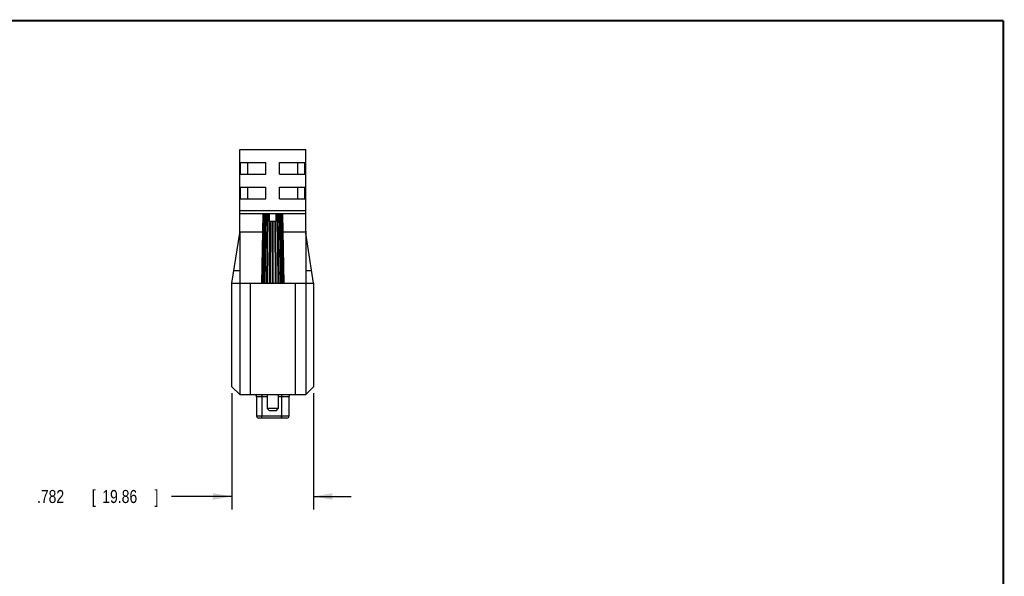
# Model space of a CAD drawing. Header units: inches. Extents: x 0.2 to 16.8, y 0.1 to 10.8.
# Tile 19 of 19: x 7.3 to 16.8, y 5.4 to 10.8. Entities that reach past the tile are written whole.
import ezdxf

# ---------------------------------------------------------------- set-up
doc = ezdxf.new("R2010")
doc.units = ezdxf.units.IN
doc.header["$LTSCALE"] = 0.935
doc.header["$MEASUREMENT"] = 0
doc.layers.get('0').update_dxf_attribs({"linetype": 'CONTINUOUS'})
doc.layers.add('DIMENSIONS', color=7, linetype='CONTINUOUS')
doc.styles.get("Standard").update_dxf_attribs({"font": 'txt', "width": 0.8})
doc.dimstyles.new('DIMSTYLE_1', dxfattribs={"dimtxt": 0.125, "dimasz": 0.18, "dimexe": 0.18, "dimexo": 0.0625, "dimgap": 0.09, "dimtad": 0, "dimtih": 1, "dimtoh": 1, "dimdec": 3, "dimzin": 4, "dimdsep": 46, "dimtxsty": 'STANDARD', "dimblk": '_FILLED', "dimblk1": '_FILLED', "dimblk2": '_FILLED', "dimcen": 0.09, "dimadec": 0, "dimazin": 0, "dimtp": 0.01, "dimtm": 0.01, "dimtfac": 1, "dimtdec": 3, "dimtofl": 0, "dimtmove": 0, "dimatfit": 3, "dimldrblk": '_FILLED', "dimfxl": 1, "dimtolj": 1, "dimtzin": 4, "dimarcsym": 0})

# ---------------------------------------------------------------- blocks, each defined once
blk = doc.blocks.new('_FILLED')
at = {"color": 0, "linetype": 'BYBLOCK'}
blk.add_solid([(0, 0), (-1, 0.174), (-1, -0.174)], dxfattribs=at)
blk = doc.blocks.new('*D3')
at = {"layer": 'DIMENSIONS', "color": 2, "linetype": 'CONTINUOUS'}
for p, q in [((9.3681, 7.1938), (9.3681, 6.0803)), ((10.1501, 7.1938), (10.1501, 6.0803)), ((9.3681, 6.2053), (8.7897, 6.2053)), ((10.1501, 6.2053), (10.5101, 6.2053))]:
    blk.add_line(p, q, dxfattribs=at)
at = {"layer": 'DIMENSIONS', "color": 2, "linetype": 'CONTINUOUS', "xscale": 0.18, "yscale": 0.18, "zscale": 0.18}
blk.add_blockref('_FILLED', (9.3681, 6.2053), dxfattribs=at)
at = {"layer": 'DIMENSIONS', "color": 2, "linetype": 'CONTINUOUS', "xscale": 0.18, "yscale": 0.18, "zscale": 0.18, "rotation": 180}
blk.add_blockref('_FILLED', (10.1501, 6.2053), dxfattribs=at)
at = {"layer": 'DIMENSIONS', "color": 2, "linetype": 'CONTINUOUS', "width": 0.8}
for s, p in [('.782', (7.5022, 6.1428)), ('[', (8.0272, 6.1428)), ('19.86', (8.1272, 6.1428)), (']', (8.6272, 6.1428))]:
    blk.add_text(s, height=0.125, dxfattribs=at).set_placement(p)

msp = doc.modelspace()

# ---------------------------------------------------------------- linework, layer by layer
at = {"color": 7, "linetype": 'CONTINUOUS'}
for p, q in [((9.4441, 8.7446), (9.4441, 9.5253)), ((9.4441, 9.5253), (10.0741, 9.5253)), ((10.0741, 8.7446), (10.0741, 9.5253)), ((9.4509, 9.2903), (9.4509, 9.4003)), ((9.4509, 9.4003), (9.6941, 9.4003)), ((9.5203, 9.2903), (9.5203, 9.4003)), ((9.6941, 9.2903), (9.6941, 9.4003)), ((9.8241, 9.2903), (9.8241, 9.4003)), ((9.8241, 9.4003), (10.0673, 9.4003)), ((9.9979, 9.2903), (9.9979, 9.4003)), ((10.0673, 9.2903), (10.0673, 9.4003)), ((9.4509, 9.2903), (9.6941, 9.2903)), ((9.8241, 9.2903), (10.0673, 9.2903)), ((9.4509, 9.0553), (9.4509, 9.1653)), ((9.4509, 9.1653), (9.6941, 9.1653)), ((9.5203, 9.0553), (9.5203, 9.1653)), ((9.6941, 9.0553), (9.6941, 9.1653)), ((9.8241, 9.0553), (9.8241, 9.1653)), ((9.8241, 9.1653), (10.0673, 9.1653)), ((9.9979, 9.0553), (9.9979, 9.1653)), ((10.0673, 9.0553), (10.0673, 9.1653)), ((9.4509, 9.0553), (9.6941, 9.0553)), ((9.8241, 9.0553), (10.0673, 9.0553)), ((10.0741, 8.9403), (9.4441, 8.9403)), ((10.0741, 8.9103), (9.4441, 8.9103)), ((9.6641, 8.9033), (9.6496, 8.2473)), ((9.6528, 8.2473), (9.6668, 8.9033)), ((9.6679, 8.9033), (9.6539, 8.2473)), ((9.6633, 8.2473), (9.6758, 8.9033)), ((9.6641, 8.9033), (9.6661, 8.9033)), ((9.6776, 8.9033), (9.665, 8.2473)), ((9.6778, 8.9033), (9.6653, 8.2473)), ((9.6668, 8.9033), (9.6776, 8.9033)), ((9.6778, 8.9033), (9.7291, 8.9033)), ((9.6803, 8.2473), (9.6905, 8.9033)), ((9.6919, 8.9033), (9.6817, 8.2473)), ((9.6934, 8.9033), (9.6831, 8.2473)), ((9.7026, 8.2473), (9.7099, 8.9033)), ((9.7109, 8.9033), (9.7036, 8.2473)), ((9.7133, 8.9033), (9.7061, 8.2473)), ((9.7291, 8.8363), (9.7291, 8.9033)), ((9.7891, 8.9033), (9.7891, 8.8363)), ((9.8404, 8.9033), (9.7891, 8.9033)), ((9.8121, 8.2473), (9.8049, 8.9033)), ((9.8073, 8.9033), (9.8146, 8.2473)), ((9.8083, 8.9033), (9.8156, 8.2473)), ((9.8351, 8.2473), (9.8248, 8.9033)), ((9.8263, 8.9033), (9.8365, 8.2473)), ((9.8277, 8.9033), (9.8379, 8.2473)), ((9.8529, 8.2473), (9.8404, 8.9033)), ((9.8406, 8.9033), (9.8532, 8.2473)), ((9.8514, 8.9033), (9.8406, 8.9033)), ((9.8424, 8.9033), (9.8549, 8.2473)), ((9.8643, 8.2473), (9.8503, 8.9033)), ((9.8514, 8.9033), (9.8654, 8.2473)), ((9.8541, 8.9033), (9.8521, 8.9033)), ((9.8686, 8.2473), (9.8541, 8.9033)), ((9.7288, 8.2473), (9.7322, 8.8363)), ((9.7322, 8.8363), (9.7291, 8.8363)), ((9.7327, 8.8363), (9.7293, 8.2473)), ((9.7361, 8.8363), (9.7327, 8.2473)), ((9.7855, 8.8363), (9.7327, 8.8363)), ((9.7571, 8.2473), (9.7571, 8.8363)), ((9.7611, 8.8363), (9.7611, 8.2473)), ((9.7855, 8.2473), (9.7821, 8.8363)), ((9.7855, 8.8363), (9.7889, 8.2473)), ((9.786, 8.8363), (9.7894, 8.2473)), ((9.7891, 8.8363), (9.786, 8.8363)), ((9.3681, 8.2473), (9.4427, 8.7262)), ((9.4441, 8.7353), (9.4441, 7.1803)), ((9.6604, 8.7353), (9.4441, 8.7353)), ((10.0741, 8.7353), (9.8578, 8.7353)), ((10.0741, 8.7353), (10.0741, 7.1803)), ((10.1501, 8.2473), (10.0755, 8.7262)), ((9.3868, 8.3673), (9.4441, 8.3673)), ((10.0741, 8.3673), (10.1314, 8.3673)), ((9.3681, 7.2563), (9.3681, 8.2473)), ((9.3681, 8.2473), (10.1501, 8.2473)), ((9.5441, 8.2473), (9.5441, 7.1803)), ((9.9741, 8.2473), (9.9741, 7.1803)), ((10.1501, 8.2473), (10.1501, 7.2563)), ((9.3681, 7.2563), (9.4441, 7.1803)), ((10.0741, 7.1803), (10.1501, 7.2563)), ((9.4441, 7.1803), (10.0741, 7.1803)), ((9.7061, 7.1803), (9.7061, 7.0473)), ((9.8121, 7.1803), (9.8121, 7.0473)), ((9.7061, 7.1603), (9.6041, 7.1603)), ((9.6041, 7.1603), (9.6041, 6.9753)), ((9.6535, 7.1603), (9.6535, 6.9753)), ((9.9141, 7.1603), (9.8121, 7.1603)), ((9.8435, 7.1603), (9.8435, 6.9753)), ((9.9141, 7.1603), (9.9141, 6.9753)), ((9.9141, 6.9753), (9.6041, 6.9753)), ((9.8121, 7.0473), (9.7061, 7.0473)), ((9.7281, 7.0253), (9.7061, 7.0473)), ((9.7901, 7.0253), (9.7281, 7.0253)), ((9.7901, 7.0253), (9.8121, 7.0473)), ((9.8941, 6.9553), (9.6241, 6.9553))]:
    msp.add_line(p, q, dxfattribs=at)
at = {"color": 7, "linetype": 'CONTINUOUS', "const_width": 0.02}
for points in [[(16.75, 10.7586), (0.25, 10.7586)], [(16.75, 0.2586), (16.75, 10.7586)]]:
    msp.add_lwpolyline(points, dxfattribs=at)
at = {"color": 7, "linetype": 'CONTINUOUS'}
for centre, radius, start, end in [((9.3241, 8.7446), 0.12, 351.148, 360), ((10.1941, 8.7446), 0.12, 180, 188.852), ((9.5841, 7.1603), 0.02, 0, 90), ((9.9341, 7.1603), 0.02, 90, 180), ((9.6241, 6.9753), 0.02, 180, 270), ((9.8941, 6.9753), 0.02, 270, 360)]:
    msp.add_arc(centre, radius, start, end, dxfattribs=at)
for points in [[(9.65, 7.1803), (9.6505, 7.1803), (9.6515, 7.1788), (9.6522, 7.1761), (9.653, 7.1717), (9.6534, 7.1663), (9.6535, 7.1624), (9.6535, 7.1603)], [(9.84, 7.1803), (9.8405, 7.1803), (9.8415, 7.1788), (9.8422, 7.1761), (9.843, 7.1717), (9.8434, 7.1663), (9.8435, 7.1624), (9.8435, 7.1603)], [(9.657, 6.9553), (9.6566, 6.9553), (9.6555, 6.9569), (9.6548, 6.9596), (9.6541, 6.964), (9.6536, 6.9693), (9.6535, 6.9733), (9.6535, 6.9753)], [(9.847, 6.9553), (9.8466, 6.9553), (9.8455, 6.9569), (9.8448, 6.9596), (9.8441, 6.964), (9.8436, 6.9693), (9.8435, 6.9733), (9.8435, 6.9753)]]:
    msp.add_open_spline(points, degree=3, knots=[0, 0, 0, 0, 0.070637, 0.215552, 0.43213, 0.701968, 1, 1, 1, 1], dxfattribs=at)

# ---------------------------------------------------------------- dimensions: what is measured, and where the dimension line sits
at = {"layer": 'DIMENSIONS', "color": 2, "linetype": 'CONTINUOUS'}
dim = msp.add_linear_dim(base=(10.1501, 6.2053), p1=(9.3681, 7.1938), p2=(10.1501, 7.1938), dimstyle='DIMSTYLE_1', dxfattribs=at)
dim.commit()
dim.dimension.update_dxf_attribs({"geometry": '*D3', "text_midpoint": (8.1147, 6.2053), "dimtype": 160})

doc.saveas('drawing.dxf')
